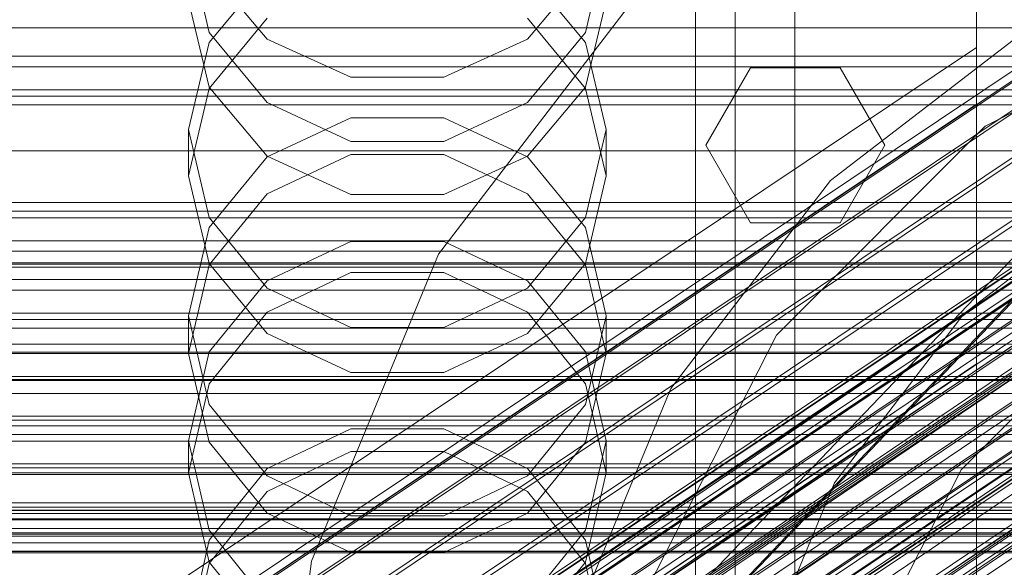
# Model space of a CAD drawing. Header units: millimetres. Extents: x -2233 to 61924, y -68080 to 6847.
# Tile 212 of 256: x 132 to 231, y -34217 to -34162. Entities that reach past the tile are written whole.
import ezdxf

# ---------------------------------------------------------------- set-up
doc = ezdxf.new("R2010")
doc.units = ezdxf.units.MM
for name, color, linetype, lineweight in [('COTAS_O', 1, 'Continuous', 0), ('COTAS_P', 1, 'Continuous', 0), ('frontal_briquetadora', 7, 'Continuous', 0), ('frontal_C01', 7, 'Continuous', 0), ('frontal_C02', 7, 'Continuous', 0), ('frontal_C03', 7, 'Continuous', 0), ('frontal_C10-C02', 7, 'Continuous', 0), ('frontal_mezcladora', 7, 'Continuous', 0)]:
    doc.layers.add(name, color=color, linetype=linetype, lineweight=lineweight)
doc.dimstyles.new('R19_100', dxfattribs={"dimtxt": 250, "dimasz": 150, "dimexe": 150, "dimexo": 80, "dimgap": 100, "dimtad": 1, "dimtih": 1, "dimtoh": 1, "dimdsep": 46, "dimcen": 0.09, "dimadec": 0, "dimazin": 0, "dimtfac": 1, "dimtdec": 4, "dimtofl": 0, "dimtmove": 0, "dimatfit": 3, "dimfxl": 1, "dimtolj": 1, "dimtzin": 0, "dimarcsym": 0})

# ---------------------------------------------------------------- blocks, each defined once
blk = doc.blocks.new('DIM_R28_50')
at = {"layer": 'COTAS_P'}
for p, q in [((1705.784, -34504.945), (1551.897, -34475.895)), ((-194.216, -34704.945), (1705.784, -34504.945)), ((1705.784, -34504.945), (1561.319, -34565.401)), ((1800, -35400), (1705.784, -34504.945)), ((-194.216, -34704.945), (-49.751, -34644.49)), ((-100, -35600), (-194.216, -34704.945)), ((-194.216, -34704.945), (-40.33, -34733.995))]:
    blk.add_line(p, q, dxfattribs=at)
blk.add_text('1910.5 P', height=250, rotation=6.00901, dxfattribs=at).set_placement((745.315, -34505.495))
blk = doc.blocks.new('DIM_R28_52')
at = {"layer": 'COTAS_O'}
for p, q in [((-1725, -33700), (-1575, -33655)), ((1725, -33700), (1575, -33655)), ((-1725, -34400), (-1725, -33700)), ((-1725, -33700), (1725, -33700)), ((-1725, -33700), (-1575, -33745)), ((1725, -33700), (1575, -33745)), ((1725, -34400), (1725, -33700))]:
    blk.add_line(p, q, dxfattribs=at)
blk.add_text('3450 O', height=250, dxfattribs=at).set_placement((0, -33600))
blk = doc.blocks.new('DIM_R28_53')
at = {"layer": 'COTAS_P'}
for p, q in [((-150, -32300), (550, -32300)), ((550, -32300), (505, -32450)), ((550, -34900), (550, -32300)), ((550, -32300), (595, -32450)), ((550, -34900), (505, -34750)), ((550, -34900), (595, -34750)), ((-150, -34900), (550, -34900))]:
    blk.add_line(p, q, dxfattribs=at)
blk.add_text('2600 P', height=250, rotation=90, dxfattribs=at).set_placement((450, -33600))
blk = doc.blocks.new('DIM_R28_56')
at = {"layer": 'COTAS_O'}
for p, q in [((-650, -34200), (-500, -34155)), ((650, -34200), (500, -34155)), ((-650, -34900), (-650, -34200)), ((-650, -34200), (650, -34200)), ((-650, -34200), (-500, -34245)), ((650, -34200), (500, -34245)), ((650, -34900), (650, -34200))]:
    blk.add_line(p, q, dxfattribs=at)
blk.add_text('1300 O', height=250, dxfattribs=at).set_placement((0, -34100))

msp = doc.modelspace()

# ---------------------------------------------------------------- linework, layer by layer
at = {"layer": 'frontal_briquetadora'}
for p, q in [((210, -34260), (210, -33820)), ((210, -34680), (210, -33820)), ((210, -34060), (210, -34490)), ((210, -34060), (210, -34260)), ((210, -34060), (210, -34305)), ((210, -34496), (210, -34060)), ((200, -34275), (200, -34100)), ((204, -34275), (204, -34100)), ((149, -34155.01), (151.08, -34163.717)), ((188.92, -34163.717), (191, -34155.01)), ((200, -34164.021), (200, -34156.491)), ((200, -34164.08), (200, -34156.563)), ((151.08, -34157.498), (156.907, -34164.378)), ((156.906, -34157.708), (151.08, -34164.704)), ((183.093, -34164.378), (188.92, -34157.498)), ((188.92, -34164.704), (183.094, -34157.708)), ((200, -34156.982), (200, -34176.08)), ((200, -34176.682), (200, -34157.575)), ((200, -34177.283), (200, -34158.168)), ((200, -34158.546), (200, -34166.95)), ((200, -34158.612), (200, -34167.004)), ((151.08, -34169.191), (149, -34160.516)), ((191, -34160.516), (188.92, -34169.191)), ((200, -34170.778), (200, -34161.359)), ((200, -34170.831), (200, -34161.423)), ((151.08, -34169.336), (156.907, -34162.278)), ((183.093, -34162.278), (188.92, -34169.336)), ((151.08, -34163.717), (156.906, -34170.746)), ((183.094, -34170.746), (188.92, -34163.717)), ((151.08, -34164.704), (149, -34173.478)), ((156.907, -34164.378), (165.327, -34168.196)), ((174.673, -34168.196), (183.093, -34164.378)), ((191, -34173.478), (188.92, -34164.704)), ((200, -34174.268), (200, -34164.021)), ((200, -34174.315), (200, -34164.08)), ((200, -34166.95), (200, -34178)), ((200, -34167.004), (200, -34178.042)), ((165.327, -34168.196), (174.673, -34168.196)), ((149, -34178.137), (151.08, -34169.336)), ((156.907, -34176.147), (151.08, -34169.191)), ((188.92, -34169.191), (183.093, -34176.147)), ((188.92, -34169.336), (191, -34178.137)), ((156.906, -34170.746), (165.326, -34174.665)), ((174.674, -34174.665), (183.094, -34170.746)), ((200, -34182.75), (200, -34170.778)), ((200, -34182.792), (200, -34170.831)), ((156.906, -34176.216), (165.326, -34172.292)), ((165.326, -34172.292), (174.674, -34172.292)), ((174.674, -34172.292), (183.094, -34176.216)), ((151.08, -34182.307), (149, -34173.478)), ((149, -34178.137), (149, -34173.478)), ((191, -34173.478), (188.92, -34182.308)), ((191, -34178.137), (191, -34173.478)), ((210, -34174.625), (210, -34172.888)), ((210, -34176.894), (210, -34173.435)), ((165.326, -34174.665), (174.674, -34174.665)), ((200, -34186.982), (200, -34174.268)), ((200, -34187.019), (200, -34174.315)), ((210, -34177.757), (210, -34174.625)), ((151.08, -34183.307), (156.906, -34176.216)), ((165.327, -34175.979), (156.907, -34179.943)), ((165.327, -34180.008), (156.907, -34176.147)), ((174.673, -34175.979), (165.327, -34175.979)), ((183.093, -34179.943), (174.673, -34175.979)), ((183.093, -34176.147), (174.673, -34180.008)), ((183.094, -34176.216), (188.92, -34183.307)), ((200, -34176.08), (200, -34195.432)), ((200, -34196.041), (200, -34176.682)), ((200, -34196.649), (200, -34177.283)), ((200, -34179.373), (200, -34177.5)), ((200, -34178.555), (200, -34177.617)), ((200, -34177.617), (200, -34180.422)), ((210, -34183.693), (210, -34176.894)), ((149, -34178.137), (151.08, -34186.938)), ((188.92, -34186.938), (191, -34178.137)), ((200, -34178), (200, -34191.425)), ((200, -34178.042), (200, -34191.457)), ((200, -34183.199), (200, -34178.555)), ((210, -34181.662), (210, -34177.757)), ((200, -34184.922), (200, -34179.373)), ((156.907, -34179.943), (151.08, -34187.085)), ((174.673, -34180.008), (165.327, -34180.008)), ((188.92, -34187.085), (183.093, -34179.943)), ((200, -34180.422), (200, -34186.861)), ((210, -34181.662), (452, -34181.662)), ((210, -34181.662), (210, -34185.567)), ((156.906, -34189.426), (151.08, -34182.307)), ((188.92, -34182.308), (183.094, -34189.426)), ((149, -34192.191), (151.08, -34183.307)), ((188.92, -34183.307), (191, -34192.191)), ((200, -34196.98), (200, -34182.75)), ((200, -34197.013), (200, -34182.792)), ((200, -34191.371), (200, -34183.199)), ((210, -34193.602), (210, -34183.693)), ((165.326, -34184.734), (156.906, -34188.689)), ((174.674, -34184.734), (165.326, -34184.734)), ((183.094, -34188.689), (174.674, -34184.734)), ((200, -34193.932), (200, -34184.922)), ((210, -34185.567), (210, -34188.698)), ((151.08, -34187.085), (149, -34195.992)), ((151.08, -34186.938), (156.907, -34193.996)), ((183.093, -34193.996), (188.92, -34186.938)), ((191, -34195.992), (188.92, -34187.085)), ((200, -34186.861), (200, -34196.687)), ((200, -34201.85), (200, -34186.982)), ((200, -34201.878), (200, -34187.019)), ((156.907, -34191.85), (165.327, -34187.86)), ((165.327, -34187.86), (174.673, -34187.86)), ((174.673, -34187.86), (183.093, -34191.85)), ((156.906, -34188.689), (151.08, -34195.834)), ((165.326, -34193.392), (156.906, -34189.426)), ((183.094, -34189.426), (174.674, -34193.392)), ((188.92, -34195.834), (183.094, -34188.689)), ((210, -34188.698), (210, -34190.436)), ((200, -34202.757), (200, -34191.371)), ((200, -34191.425), (200, -34206.897)), ((200, -34191.457), (200, -34206.92)), ((151.08, -34201.121), (149, -34192.191)), ((149, -34195.992), (149, -34192.191)), ((151.08, -34199.039), (156.907, -34191.85)), ((183.093, -34191.85), (188.92, -34199.039)), ((191, -34192.191), (188.92, -34201.121)), ((191, -34195.992), (191, -34192.191)), ((174.674, -34193.392), (165.326, -34193.392)), ((156.907, -34193.996), (165.327, -34197.913)), ((174.673, -34197.913), (183.093, -34193.996)), ((200, -34206.057), (200, -34193.932)), ((210, -34206.283), (210, -34193.602)), ((200, -34195.432), (200, -34214.989)), ((151.08, -34195.834), (149, -34204.781)), ((149, -34195.992), (151.08, -34204.898)), ((191, -34204.781), (188.92, -34195.834)), ((188.92, -34204.898), (191, -34195.992)), ((200, -34215.602), (200, -34196.041)), ((200, -34216.216), (200, -34196.649)), ((200, -34196.687), (200, -34209.523)), ((200, -34213.121), (200, -34196.98)), ((200, -34213.146), (200, -34197.013)), ((165.327, -34197.913), (174.673, -34197.913)), ((149, -34208.003), (151.08, -34199.039)), ((188.92, -34199.039), (191, -34208.003)), ((156.906, -34208.312), (151.08, -34201.121)), ((188.92, -34201.121), (183.094, -34208.312)), ((200, -34218.511), (200, -34201.85)), ((200, -34218.531), (200, -34201.878)), ((200, -34216.919), (200, -34202.757)), ((165.326, -34203.573), (156.906, -34207.568)), ((174.674, -34203.573), (165.326, -34203.573)), ((183.094, -34207.568), (174.674, -34203.573)), ((149, -34208.003), (149, -34204.781)), ((149, -34204.781), (151.08, -34213.765)), ((151.08, -34204.898), (156.907, -34212.04)), ((183.093, -34212.04), (188.92, -34204.898)), ((188.92, -34213.765), (191, -34204.781)), ((191, -34208.003), (191, -34204.781)), ((156.907, -34209.873), (165.327, -34205.852)), ((165.327, -34205.852), (174.673, -34205.852)), ((174.673, -34205.852), (183.093, -34209.873)), ((200, -34220.832), (200, -34206.057)), ((210, -34221.304), (210, -34206.283)), ((200, -34206.897), (200, -34224.036)), ((200, -34206.92), (200, -34224.051)), ((151.08, -34216.967), (149, -34208.003)), ((156.906, -34207.568), (151.08, -34214.781)), ((165.326, -34212.316), (156.906, -34208.312)), ((183.094, -34208.312), (174.674, -34212.316)), ((188.92, -34214.78), (183.094, -34207.568)), ((191, -34208.003), (188.92, -34216.967)), ((151.08, -34217.117), (156.907, -34209.873)), ((183.093, -34209.873), (188.92, -34217.117)), ((200, -34209.523), (200, -34224.875)), ((156.907, -34212.04), (165.327, -34216.004)), ((174.674, -34212.316), (165.326, -34212.316)), ((174.673, -34216.004), (183.093, -34212.04)), ((200, -34230.777), (200, -34213.121)), ((200, -34230.795), (200, -34213.146)), ((151.08, -34213.765), (156.906, -34220.995)), ((183.094, -34220.995), (188.92, -34213.765)), ((151.08, -34214.781), (149, -34223.801)), ((191, -34223.801), (188.92, -34214.78)), ((200, -34214.989), (200, -34234.699)), ((165.327, -34216.004), (174.673, -34216.004)), ((200, -34235.317), (200, -34215.602)), ((200, -34235.935), (200, -34216.216)), ((149, -34226.151), (151.08, -34217.117)), ((156.907, -34224.156), (151.08, -34216.967)), ((188.92, -34216.967), (183.093, -34224.156)), ((188.92, -34217.117), (191, -34226.151)), ((200, -34233.313), (200, -34216.919))]:
    msp.add_line(p, q, dxfattribs=at)
at = {"layer": 'frontal_C01'}
for p, q in [((228.298, -34191.267), (228.298, -33928.654)), ((228.298, -33934.434), (228.298, -34197.047)), ((146.872, -34251.231), (331.181, -34126.897)), ((146.383, -34252.321), (330.692, -34127.987)), ((148.32, -34251.581), (332.629, -34127.246)), ((150.629, -34253.346), (334.938, -34129.011)), ((141.045, -34275.202), (354.844, -34130.973)), ((141.218, -34274.815), (355.017, -34130.587)), ((141.731, -34274.939), (355.53, -34130.711)), ((146.887, -34254.776), (331.197, -34130.442)), ((141.224, -34276.072), (355.022, -34131.843)), ((142.549, -34275.565), (356.348, -34131.336)), ((153.641, -34256.406), (337.95, -34132.071)), ((141.742, -34277.366), (355.541, -34133.138)), ((148.35, -34258.429), (332.659, -34134.094)), ((157.152, -34260.553), (341.461, -34136.219)), ((150.672, -34263.031), (334.981, -34138.696)), ((153.694, -34268.268), (338.003, -34143.933)), ((228.298, -34191.267), (130, -34257.579)), ((228.298, -34453.88), (228.298, -34191.267)), ((228.298, -34191.267), (228.298, -34197.047)), ((-311.15, -34195.055), (311.15, -34195.055)), ((-311.15, -34195.847), (311.15, -34195.847)), ((-311.15, -34195.994), (311.15, -34195.994)), ((130, -34263.359), (228.298, -34197.047)), ((228.298, -34197.047), (228.298, -34459.66)), ((-311.15, -34198.316), (311.15, -34198.316)), ((-311.15, -34198.6), (311.15, -34198.6)), ((-311.15, -34202.293), (311.15, -34202.293)), ((-311.15, -34202.695), (311.15, -34202.695)), ((-311.15, -34207.508), (311.15, -34207.508)), ((-311.15, -34208), (311.15, -34208)), ((-440, -34211.454), (440, -34211.454)), ((-440, -34211.734), (440, -34211.734)), ((-440, -34211.787), (440, -34211.787)), ((-440, -34212.609), (440, -34212.609)), ((-440, -34212.71), (440, -34212.71)), ((-440, -34214.019), (440, -34214.019)), ((-440, -34214.161), (440, -34214.161)), ((311.15, -34213.605), (-311.15, -34213.605)), ((-311.15, -34214.154), (311.15, -34214.154)), ((-440, -34215.866), (440, -34215.866)), ((-440, -34216.041), (440, -34216.041))]:
    msp.add_line(p, q, dxfattribs=at)
at = {"layer": 'frontal_C02'}
for p, q in [((228.298, -34165.201), (228.298, -33874.707)), ((228.298, -33880.437), (228.298, -34170.932)), ((146.872, -34224.444), (331.181, -34101.19)), ((148.32, -34224.602), (332.629, -34101.347)), ((146.383, -34225.727), (330.692, -34102.473)), ((150.629, -34226.19), (334.938, -34102.935)), ((141.218, -34247.953), (355.017, -34104.978)), ((141.731, -34248.009), (355.53, -34105.034)), ((146.887, -34228.363), (331.197, -34105.109)), ((141.045, -34248.408), (354.844, -34105.432)), ((141.224, -34249.342), (355.022, -34106.366)), ((142.549, -34248.572), (356.348, -34105.596)), ((153.641, -34229.099), (337.95, -34105.844)), ((143.617, -34249.602), (357.415, -34106.627)), ((141.742, -34250.692), (355.541, -34107.716)), ((144.861, -34251.031), (358.659, -34108.056)), ((148.35, -34232.173), (332.659, -34108.918)), ((142.565, -34252.365), (356.363, -34109.39)), ((359.995, -34109.785), (146.196, -34252.761)), ((157.152, -34233.131), (341.461, -34109.877)), ((143.635, -34254.249), (357.434, -34111.273)), ((147.533, -34254.673), (361.332, -34111.698)), ((144.881, -34256.213), (358.68, -34113.238)), ((148.779, -34256.638), (362.578, -34113.663)), ((150.672, -34236.896), (334.981, -34113.641)), ((146.218, -34258.126), (360.017, -34115.15)), ((345.231, -34114.758), (160.922, -34238.012)), ((149.85, -34258.521), (363.648, -34115.546)), ((147.554, -34259.855), (361.352, -34116.88)), ((150.672, -34260.195), (364.471, -34117.22)), ((148.798, -34261.284), (362.596, -34118.309)), ((151.191, -34261.545), (364.989, -34118.569)), ((153.694, -34242.211), (338.003, -34118.957)), ((149.865, -34262.315), (363.664, -34119.339)), ((150.683, -34262.877), (364.482, -34119.902)), ((151.196, -34262.933), (364.995, -34119.958)), ((151.369, -34262.479), (365.168, -34119.503)), ((164.693, -34243.409), (349.002, -34120.155)), ((157.211, -34247.756), (341.52, -34124.502)), ((168.21, -34248.954), (352.519, -34125.7)), ((160.982, -34253.153), (345.291, -34129.899)), ((171.232, -34254.27), (355.541, -34131.015)), ((164.752, -34258.034), (349.061, -34134.78)), ((228.298, -34165.201), (130, -34230.937)), ((228.298, -34455.696), (228.298, -34165.201)), ((228.298, -34165.201), (228.298, -34170.932)), ((130, -34236.667), (228.298, -34170.932)), ((228.298, -34170.932), (228.298, -34461.426))]:
    msp.add_line(p, q, dxfattribs=at)
at = {"layer": 'frontal_C03'}
for p, q in [((-1250, -34163.246), (1250, -34163.246)), ((1250, -34166.098), (-1250, -34166.098)), ((1250, -34167.156), (-1250, -34167.156)), ((1250, -34169.463), (-1250, -34169.463)), ((1250, -34170.117), (-1250, -34170.117)), ((1250, -34170.998), (-1250, -34170.998)), ((-1500, -34175.611), (1500, -34175.611)), ((1250, -34180.804), (-1250, -34180.804)), ((1250, -34181.686), (-1250, -34181.686)), ((1250, -34182.339), (-1250, -34182.339)), ((1250, -34184.647), (-1250, -34184.647)), ((-1250, -34185.704), (1250, -34185.704)), ((1500, -34186.859), (-1500, -34186.859)), ((1500, -34187.019), (-1500, -34187.019)), ((1500, -34187.304), (-1500, -34187.304)), ((1250, -34188.556), (-1250, -34188.556)), ((1250, -34189.613), (-1250, -34189.613)), ((1250, -34191.921), (-1250, -34191.921)), ((1250, -34192.574), (-1250, -34192.574)), ((1250, -34193.456), (-1250, -34193.456)), ((-1500, -34195.842), (1500, -34195.842)), ((-1500, -34198.712), (1500, -34198.712)), ((1250, -34203.262), (-1250, -34203.262)), ((1250, -34204.143), (-1250, -34204.143)), ((1250, -34204.797), (-1250, -34204.797)), ((1250, -34207.104), (-1250, -34207.104)), ((-1250, -34208.162), (1250, -34208.162)), ((1250, -34211.014), (-1250, -34211.014)), ((1250, -34212.071), (-1250, -34212.071)), ((1250, -34214.378), (-1250, -34214.378)), ((1250, -34215.032), (-1250, -34215.032)), ((1250, -34215.913), (-1250, -34215.913))]:
    msp.add_line(p, q, dxfattribs=at)
at = {"layer": 'frontal_C10-C02'}
for p, q in [((107.832, -34316.085), (600.029, -33801.723)), ((602.197, -33803.622), (110, -34317.984)), ((110, -34318.159), (602.197, -33803.797))]:
    msp.add_line(p, q, dxfattribs=at)
at = {"layer": 'frontal_mezcladora'}
for p, q in [((174.149, -34186), (194.49, -34159.49)), ((229.16, -34173.143), (255.643, -34159.65)), ((213.582, -34178.582), (234.5, -34162.531)), ((201.047, -34175.047), (205.547, -34167.252)), ((205.547, -34167.252), (214.547, -34167.252)), ((214.547, -34167.252), (219.047, -34175.047)), ((208.143, -34194.16), (229.16, -34173.143)), ((205.547, -34182.841), (201.047, -34175.047)), ((219.047, -34175.047), (214.547, -34182.841)), ((197.531, -34199.5), (213.582, -34178.582)), ((227.017, -34192.017), (244, -34178.986)), ((214.547, -34182.841), (205.547, -34182.841)), ((161.361, -34216.871), (174.149, -34186)), ((213.986, -34209), (227.017, -34192.017)), ((226.751, -34207.679), (242.679, -34191.751)), ((194.65, -34220.643), (208.143, -34194.16)), ((187.441, -34223.859), (197.531, -34199.5)), ((216.524, -34227.751), (226.751, -34207.679)), ((205.794, -34228.777), (213.986, -34209)), ((157, -34250), (161.361, -34216.871))]:
    msp.add_line(p, q, dxfattribs=at)

# ---------------------------------------------------------------- dimensions: what is measured, and where the dimension line sits
at = {"layer": 'COTAS_O'}
for p1, p2, picture, middle in [((-1725, -34400), (1725, -34400), 'DIM_R28_52', (0, -33700)), ((-650, -34900), (650, -34900), 'DIM_R28_56', (0, -34200))]:
    dim = msp.add_aligned_dim(p1=p1, p2=p2, distance=700, text='<> O', dimstyle='R19_100', dxfattribs=at)
    dim.commit()
    dim.dimension.update_dxf_attribs({"geometry": picture, "text_midpoint": middle})
at = {"layer": 'COTAS_P'}
for p1, p2, distance, picture, middle in [((-150, -34900), (-150, -32300), -700, 'DIM_R28_53', (550, -33600)), ((-100, -35600), (1800, -35400), 900, 'DIM_R28_50', (755.784, -34604.945))]:
    dim = msp.add_aligned_dim(p1=p1, p2=p2, distance=distance, text='<> P', dimstyle='R19_100', dxfattribs=at)
    dim.commit()
    dim.dimension.update_dxf_attribs({"geometry": picture, "text_midpoint": middle})

doc.saveas('drawing.dxf')
